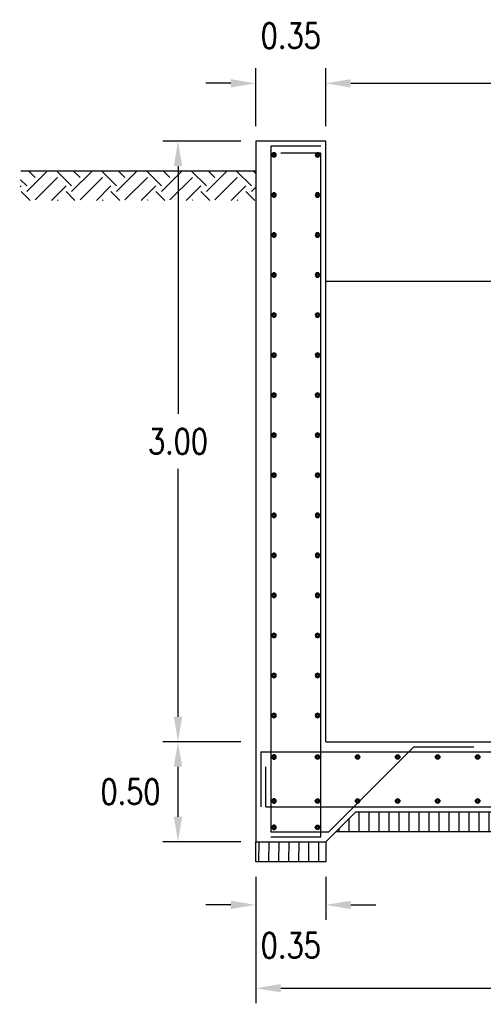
# Model space of a CAD drawing. Header units: metres. Extents: x 725561 to 725799, y 9150913 to 9151110.
# Tile 5 of 37: x 725600.3 to 725602.62, y 9150946.43 to 9150951.34. Entities that reach past the tile are written whole.
import ezdxf

# ---------------------------------------------------------------- set-up
doc = ezdxf.new("R2010")
doc.units = ezdxf.units.M
for name, color, linetype in [('02v', 2, 'Continuous'), ('Acero', 7, 'Continuous'), ('AIR.A3-T-ESTRUCT 02', 2, 'Continuous'), ('Layer1 (.05)', 8, 'Continuous'), ('Layer2 (.10)', 1, 'Continuous'), ('Layer3 (.10)', 3, 'Continuous'), ('TIERRA', 42, 'Continuous')]:
    doc.layers.add(name, color=color, linetype=linetype)
doc.styles.add('AIR-Simplex.(0.80)', font='simplex.shx', dxfattribs={"width": 0.8})
doc.dimstyles.new('AIR-100 (A3)_HORIZ', dxfattribs={"dimscale": 0.1, "dimtxt": 1.25, "dimasz": 1.25, "dimexe": 0.75, "dimexo": 0.75, "dimgap": 0.75, "dimtad": 0, "dimtih": 1, "dimtoh": 1, "dimzin": 1, "dimdsep": 46, "dimtxsty": 'AIR-Simplex.(0.80)', "dimcen": 0.75, "dimdle": 1.5, "dimclrd": 1, "dimclre": 1, "dimclrt": 7, "dimadec": 0, "dimazin": 0, "dimtfac": 1, "dimtofl": 0, "dimtmove": 2, "dimatfit": 3, "dimfxl": 1.5, "dimtolj": 1, "dimtzin": 1, "dimarcsym": 0})
pattern_1 = [(90, (0, 0), (-0.05, 0), [])]

# ---------------------------------------------------------------- blocks, each defined once
blk = doc.blocks.new('acero_arm')
at = {"layer": 'Acero', "color": 2, "const_width": 0.0094}
blk.add_lwpolyline([(0, 0.0066, -1), (0, -0.0066, -1)], format="xyb", close=True, dxfattribs=at)
at = {"layer": 'Acero', "color": 7}
blk.add_circle((0, 0), 0.0112, dxfattribs=at)
blk = doc.blocks.new('*U534')
at = {"layer": 'Acero', "color": 7}
blk.add_blockref('acero_arm', (0, 0), dxfattribs=at)
blk = doc.blocks.new('*U535')
at = {"layer": '02v', "color": 0, "linetype": 'ByBlock', "lineweight": -2, "transparency": 16777216}
blk.add_blockref('*U534', (0, 0), dxfattribs=at)
blk = doc.blocks.new('*U484')
at = {"layer": 'Acero', "color": 7}
blk.add_blockref('acero_arm', (0, 0), dxfattribs=at)
blk = doc.blocks.new('*U485')
at = {"layer": '02v', "color": 0, "linetype": 'ByBlock', "lineweight": -2, "transparency": 16777216}
blk.add_blockref('*U484', (0, 0), dxfattribs=at)
blk = doc.blocks.new('*U502')
at = {"layer": 'Acero', "color": 7}
blk.add_blockref('acero_arm', (0, 0), dxfattribs=at)
blk = doc.blocks.new('*U503')
at = {"layer": '02v', "color": 0, "linetype": 'ByBlock', "lineweight": -2, "transparency": 16777216}
blk.add_blockref('*U502', (0, 0), dxfattribs=at)
blk = doc.blocks.new('*U855')
at = {"layer": 'Acero', "color": 7}
blk.add_blockref('acero_arm', (0, 0), dxfattribs=at)
blk = doc.blocks.new('*U856')
at = {"layer": '02v', "color": 0, "linetype": 'ByBlock', "lineweight": -2, "transparency": 16777216}
blk.add_blockref('*U855', (0, 0), dxfattribs=at)
blk = doc.blocks.new('*U650')
at = {"layer": 'Acero', "color": 7}
blk.add_blockref('acero_arm', (0, 0), dxfattribs=at)
blk = doc.blocks.new('*U651')
at = {"layer": '02v', "color": 0, "linetype": 'ByBlock', "lineweight": -2, "transparency": 16777216}
blk.add_blockref('*U650', (0, 0), dxfattribs=at)
blk = doc.blocks.new('*U648')
at = {"layer": 'Acero', "color": 7}
blk.add_blockref('acero_arm', (0, 0), dxfattribs=at)
blk = doc.blocks.new('*U649')
at = {"layer": '02v', "color": 0, "linetype": 'ByBlock', "lineweight": -2, "transparency": 16777216}
blk.add_blockref('*U648', (0, 0), dxfattribs=at)
blk = doc.blocks.new('*U853')
at = {"layer": 'Acero', "color": 7}
blk.add_blockref('acero_arm', (0, 0), dxfattribs=at)
blk = doc.blocks.new('*U854')
at = {"layer": '02v', "color": 0, "linetype": 'ByBlock', "lineweight": -2, "transparency": 16777216}
blk.add_blockref('*U853', (0, 0), dxfattribs=at)
blk = doc.blocks.new('*U851')
at = {"layer": 'Acero', "color": 7}
blk.add_blockref('acero_arm', (0, 0), dxfattribs=at)
blk = doc.blocks.new('*U852')
at = {"layer": '02v', "color": 0, "linetype": 'ByBlock', "lineweight": -2, "transparency": 16777216}
blk.add_blockref('*U851', (0, 0), dxfattribs=at)
blk = doc.blocks.new('*U473')
at = {"layer": 'Acero', "color": 7}
blk.add_blockref('acero_arm', (0, 0), dxfattribs=at)
blk = doc.blocks.new('*U474')
at = {"layer": '02v', "color": 0, "linetype": 'ByBlock', "lineweight": -2, "transparency": 16777216}
blk.add_blockref('*U473', (0, 0), dxfattribs=at)
blk = doc.blocks.new('*U532')
at = {"layer": 'Acero', "color": 7}
blk.add_blockref('acero_arm', (0, 0), dxfattribs=at)
blk = doc.blocks.new('*U533')
at = {"layer": '02v', "color": 0, "linetype": 'ByBlock', "lineweight": -2, "transparency": 16777216}
blk.add_blockref('*U532', (0, 0), dxfattribs=at)
blk = doc.blocks.new('*U477')
at = {"layer": 'Acero', "color": 7}
blk.add_blockref('acero_arm', (0, 0), dxfattribs=at)
blk = doc.blocks.new('*U478')
at = {"layer": '02v', "color": 0, "linetype": 'ByBlock', "lineweight": -2, "transparency": 16777216}
blk.add_blockref('*U477', (0, 0), dxfattribs=at)
blk = doc.blocks.new('*U475')
at = {"layer": 'Acero', "color": 7}
blk.add_blockref('acero_arm', (0, 0), dxfattribs=at)
blk = doc.blocks.new('*U476')
at = {"layer": '02v', "color": 0, "linetype": 'ByBlock', "lineweight": -2, "transparency": 16777216}
blk.add_blockref('*U475', (0, 0), dxfattribs=at)
blk = doc.blocks.new('*U481')
at = {"layer": 'Acero', "color": 7}
blk.add_blockref('acero_arm', (0, 0), dxfattribs=at)
blk = doc.blocks.new('*U482')
at = {"layer": '02v', "color": 0, "linetype": 'ByBlock', "lineweight": -2, "transparency": 16777216}
blk.add_blockref('*U481', (0, 0), dxfattribs=at)
blk = doc.blocks.new('*U479')
at = {"layer": 'Acero', "color": 7}
blk.add_blockref('acero_arm', (0, 0), dxfattribs=at)
blk = doc.blocks.new('*U480')
at = {"layer": '02v', "color": 0, "linetype": 'ByBlock', "lineweight": -2, "transparency": 16777216}
blk.add_blockref('*U479', (0, 0), dxfattribs=at)
blk = doc.blocks.new('*U858')
at = {"layer": 'Acero', "color": 7}
blk.add_blockref('acero_arm', (0, 0), dxfattribs=at)
blk = doc.blocks.new('*U859')
at = {"layer": '02v', "color": 0, "linetype": 'ByBlock', "lineweight": -2, "transparency": 16777216}
blk.add_blockref('*U858', (0, 0), dxfattribs=at)
blk = doc.blocks.new('*U483')
at = {"layer": 'Acero', "color": 7}
blk.add_blockref('acero_arm', (0, 0), dxfattribs=at)
blk = doc.blocks.new('*U857')
at = {"layer": '02v', "color": 0, "linetype": 'ByBlock', "lineweight": -2, "transparency": 16777216}
blk.add_blockref('*U483', (0, 0), dxfattribs=at)
blk = doc.blocks.new('*U643')
at = {"layer": 'Acero', "color": 7}
blk.add_blockref('acero_arm', (0, 0), dxfattribs=at)
blk = doc.blocks.new('*U644')
at = {"layer": '02v', "color": 0, "linetype": 'ByBlock', "lineweight": -2, "transparency": 16777216}
blk.add_blockref('*U643', (0, 0), dxfattribs=at)
blk = doc.blocks.new('*U641')
at = {"layer": 'Acero', "color": 7}
blk.add_blockref('acero_arm', (0, 0), dxfattribs=at)
blk = doc.blocks.new('*U642')
at = {"layer": '02v', "color": 0, "linetype": 'ByBlock', "lineweight": -2, "transparency": 16777216}
blk.add_blockref('*U641', (0, 0), dxfattribs=at)
blk = doc.blocks.new('*U647')
at = {"layer": 'Acero', "color": 7}
blk.add_blockref('acero_arm', (0, 0), dxfattribs=at)
blk = doc.blocks.new('*U504')
at = {"layer": '02v', "color": 0, "linetype": 'ByBlock', "lineweight": -2, "transparency": 16777216}
blk.add_blockref('*U647', (0, 0), dxfattribs=at)
blk = doc.blocks.new('*U645')
at = {"layer": 'Acero', "color": 7}
blk.add_blockref('acero_arm', (0, 0), dxfattribs=at)
blk = doc.blocks.new('*U646')
at = {"layer": '02v', "color": 0, "linetype": 'ByBlock', "lineweight": -2, "transparency": 16777216}
blk.add_blockref('*U645', (0, 0), dxfattribs=at)
blk = doc.blocks.new('*U520')
at = {"layer": 'Acero', "color": 7}
blk.add_blockref('acero_arm', (0, 0), dxfattribs=at)
blk = doc.blocks.new('*U521')
at = {"layer": '02v', "color": 0, "linetype": 'ByBlock', "lineweight": -2, "transparency": 16777216}
blk.add_blockref('*U520', (0, 0), dxfattribs=at)
blk = doc.blocks.new('*U505')
at = {"layer": 'Acero', "color": 7}
blk.add_blockref('acero_arm', (0, 0), dxfattribs=at)
blk = doc.blocks.new('*U506')
at = {"layer": '02v', "color": 0, "linetype": 'ByBlock', "lineweight": -2, "transparency": 16777216}
blk.add_blockref('*U505', (0, 0), dxfattribs=at)
blk = doc.blocks.new('*U524')
at = {"layer": 'Acero', "color": 7}
blk.add_blockref('acero_arm', (0, 0), dxfattribs=at)
blk = doc.blocks.new('*U525')
at = {"layer": '02v', "color": 0, "linetype": 'ByBlock', "lineweight": -2, "transparency": 16777216}
blk.add_blockref('*U524', (0, 0), dxfattribs=at)
blk = doc.blocks.new('*U522')
at = {"layer": 'Acero', "color": 7}
blk.add_blockref('acero_arm', (0, 0), dxfattribs=at)
blk = doc.blocks.new('*U523')
at = {"layer": '02v', "color": 0, "linetype": 'ByBlock', "lineweight": -2, "transparency": 16777216}
blk.add_blockref('*U522', (0, 0), dxfattribs=at)
blk = doc.blocks.new('*U528')
at = {"layer": 'Acero', "color": 7}
blk.add_blockref('acero_arm', (0, 0), dxfattribs=at)
blk = doc.blocks.new('*U529')
at = {"layer": '02v', "color": 0, "linetype": 'ByBlock', "lineweight": -2, "transparency": 16777216}
blk.add_blockref('*U528', (0, 0), dxfattribs=at)
blk = doc.blocks.new('*U526')
at = {"layer": 'Acero', "color": 7}
blk.add_blockref('acero_arm', (0, 0), dxfattribs=at)
blk = doc.blocks.new('*U527')
at = {"layer": '02v', "color": 0, "linetype": 'ByBlock', "lineweight": -2, "transparency": 16777216}
blk.add_blockref('*U526', (0, 0), dxfattribs=at)
blk = doc.blocks.new('*U507')
at = {"layer": 'Acero', "color": 7}
blk.add_blockref('acero_arm', (0, 0), dxfattribs=at)
blk = doc.blocks.new('*U508')
at = {"layer": '02v', "color": 0, "linetype": 'ByBlock', "lineweight": -2, "transparency": 16777216}
blk.add_blockref('*U507', (0, 0), dxfattribs=at)
blk = doc.blocks.new('*U530')
at = {"layer": 'Acero', "color": 7}
blk.add_blockref('acero_arm', (0, 0), dxfattribs=at)
blk = doc.blocks.new('*U531')
at = {"layer": '02v', "color": 0, "linetype": 'ByBlock', "lineweight": -2, "transparency": 16777216}
blk.add_blockref('*U530', (0, 0), dxfattribs=at)
blk = doc.blocks.new('*U511')
at = {"layer": 'Acero', "color": 7}
blk.add_blockref('acero_arm', (0, 0), dxfattribs=at)
blk = doc.blocks.new('*U512')
at = {"layer": '02v', "color": 0, "linetype": 'ByBlock', "lineweight": -2, "transparency": 16777216}
blk.add_blockref('*U511', (0, 0), dxfattribs=at)
blk = doc.blocks.new('*U509')
at = {"layer": 'Acero', "color": 7}
blk.add_blockref('acero_arm', (0, 0), dxfattribs=at)
blk = doc.blocks.new('*U510')
at = {"layer": '02v', "color": 0, "linetype": 'ByBlock', "lineweight": -2, "transparency": 16777216}
blk.add_blockref('*U509', (0, 0), dxfattribs=at)
blk = doc.blocks.new('*U515')
at = {"layer": 'Acero', "color": 7}
blk.add_blockref('acero_arm', (0, 0), dxfattribs=at)
blk = doc.blocks.new('*U516')
at = {"layer": '02v', "color": 0, "linetype": 'ByBlock', "lineweight": -2, "transparency": 16777216}
blk.add_blockref('*U515', (0, 0), dxfattribs=at)
blk = doc.blocks.new('*U513')
at = {"layer": 'Acero', "color": 7}
blk.add_blockref('acero_arm', (0, 0), dxfattribs=at)
blk = doc.blocks.new('*U514')
at = {"layer": '02v', "color": 0, "linetype": 'ByBlock', "lineweight": -2, "transparency": 16777216}
blk.add_blockref('*U513', (0, 0), dxfattribs=at)
blk = doc.blocks.new('*U519')
at = {"layer": 'Acero', "color": 7}
blk.add_blockref('acero_arm', (0, 0), dxfattribs=at)
blk = doc.blocks.new('*U492')
at = {"layer": '02v', "color": 0, "linetype": 'ByBlock', "lineweight": -2, "transparency": 16777216}
blk.add_blockref('*U519', (0, 0), dxfattribs=at)
blk = doc.blocks.new('*U517')
at = {"layer": 'Acero', "color": 7}
blk.add_blockref('acero_arm', (0, 0), dxfattribs=at)
blk = doc.blocks.new('*U518')
at = {"layer": '02v', "color": 0, "linetype": 'ByBlock', "lineweight": -2, "transparency": 16777216}
blk.add_blockref('*U517', (0, 0), dxfattribs=at)
blk = doc.blocks.new('*U537')
at = {"layer": 'Acero', "color": 7}
blk.add_blockref('acero_arm', (0, 0), dxfattribs=at)
blk = doc.blocks.new('*U490')
at = {"layer": '02v', "color": 0, "linetype": 'ByBlock', "lineweight": -2, "transparency": 16777216}
blk.add_blockref('*U537', (0, 0), dxfattribs=at)
blk = doc.blocks.new('*U536')
at = {"layer": 'Acero', "color": 7}
blk.add_blockref('acero_arm', (0, 0), dxfattribs=at)
blk = doc.blocks.new('*U491')
at = {"layer": '02v', "color": 0, "linetype": 'ByBlock', "lineweight": -2, "transparency": 16777216}
blk.add_blockref('*U536', (0, 0), dxfattribs=at)
blk = doc.blocks.new('*U541')
at = {"layer": 'Acero', "color": 7}
blk.add_blockref('acero_arm', (0, 0), dxfattribs=at)
blk = doc.blocks.new('*U538')
at = {"layer": '02v', "color": 0, "linetype": 'ByBlock', "lineweight": -2, "transparency": 16777216}
blk.add_blockref('*U541', (0, 0), dxfattribs=at)
blk = doc.blocks.new('*U540')
at = {"layer": 'Acero', "color": 7}
blk.add_blockref('acero_arm', (0, 0), dxfattribs=at)
blk = doc.blocks.new('*U539')
at = {"layer": '02v', "color": 0, "linetype": 'ByBlock', "lineweight": -2, "transparency": 16777216}
blk.add_blockref('*U540', (0, 0), dxfattribs=at)
blk = doc.blocks.new('*U545')
at = {"layer": 'Acero', "color": 7}
blk.add_blockref('acero_arm', (0, 0), dxfattribs=at)
blk = doc.blocks.new('*U542')
at = {"layer": '02v', "color": 0, "linetype": 'ByBlock', "lineweight": -2, "transparency": 16777216}
blk.add_blockref('*U545', (0, 0), dxfattribs=at)
blk = doc.blocks.new('*U544')
at = {"layer": 'Acero', "color": 7}
blk.add_blockref('acero_arm', (0, 0), dxfattribs=at)
blk = doc.blocks.new('*U543')
at = {"layer": '02v', "color": 0, "linetype": 'ByBlock', "lineweight": -2, "transparency": 16777216}
blk.add_blockref('*U544', (0, 0), dxfattribs=at)
blk = doc.blocks.new('*U549')
at = {"layer": 'Acero', "color": 7}
blk.add_blockref('acero_arm', (0, 0), dxfattribs=at)
blk = doc.blocks.new('*U546')
at = {"layer": '02v', "color": 0, "linetype": 'ByBlock', "lineweight": -2, "transparency": 16777216}
blk.add_blockref('*U549', (0, 0), dxfattribs=at)
blk = doc.blocks.new('*U548')
at = {"layer": 'Acero', "color": 7}
blk.add_blockref('acero_arm', (0, 0), dxfattribs=at)
blk = doc.blocks.new('*U547')
at = {"layer": '02v', "color": 0, "linetype": 'ByBlock', "lineweight": -2, "transparency": 16777216}
blk.add_blockref('*U548', (0, 0), dxfattribs=at)
blk = doc.blocks.new('*U553')
at = {"layer": 'Acero', "color": 7}
blk.add_blockref('acero_arm', (0, 0), dxfattribs=at)
blk = doc.blocks.new('*U550')
at = {"layer": '02v', "color": 0, "linetype": 'ByBlock', "lineweight": -2, "transparency": 16777216}
blk.add_blockref('*U553', (0, 0), dxfattribs=at)
blk = doc.blocks.new('*U552')
at = {"layer": 'Acero', "color": 7}
blk.add_blockref('acero_arm', (0, 0), dxfattribs=at)
blk = doc.blocks.new('*U551')
at = {"layer": '02v', "color": 0, "linetype": 'ByBlock', "lineweight": -2, "transparency": 16777216}
blk.add_blockref('*U552', (0, 0), dxfattribs=at)
blk = doc.blocks.new('*D1033')
at = {"layer": 'AIR.A3-T-ESTRUCT 02', "color": 1, "lineweight": -2, "ltscale": 0.1, "transparency": 16777216}
for p, q in [((725601.4838, 9150950.8128), (725601.4838, 9150951.1012)), ((725601.8338, 9150950.8128), (725601.8338, 9150951.1012)), ((725601.3588, 9150951.0262), (725601.2338, 9150951.0262)), ((725601.9588, 9150951.0262), (725602.0838, 9150951.0262))]:
    blk.add_line(p, q, dxfattribs=at)
at = {"layer": 'AIR.A3-T-ESTRUCT 02', "color": 1, "ltscale": 0.1, "transparency": 16777216}
for points in [[(725601.3588, 9150951.047), (725601.3588, 9150951.0053), (725601.4838, 9150951.0262)], [(725601.9588, 9150951.047), (725601.9588, 9150951.0053), (725601.8338, 9150951.0262)]]:
    blk.add_solid(points, dxfattribs=at)
at = {"layer": 'Defpoints', "color": 0, "ltscale": 0.1, "transparency": 16777216}
for p in [(725601.8338, 9150951.0262), (725601.4838, 9150950.7378), (725601.8338, 9150950.7378)]:
    blk.add_point(p, dxfattribs=at)
at = {"layer": 'AIR.A3-T-ESTRUCT 02', "color": 7, "ltscale": 0.1, "transparency": 16777216, "insert": (725601.6588, 9150951.2637), "char_height": 0.125, "attachment_point": 5, "style": 'AIR-Simplex.(0.80)'}
blk.add_mtext('\\A1;0.35', dxfattribs=at)
blk = doc.blocks.new('*D925')
at = {"layer": 'AIR.A3-T-ESTRUCT 02', "color": 1, "lineweight": -2, "ltscale": 0.1, "transparency": 16777216}
for p, q in [((725601.4088, 9150950.7378), (725601.0204, 9150950.7378)), ((725601.0954, 9150950.6128), (725601.0954, 9150949.3753)), ((725601.0954, 9150947.8628), (725601.0954, 9150949.1003)), ((725601.4088, 9150947.7378), (725601.0204, 9150947.7378))]:
    blk.add_line(p, q, dxfattribs=at)
at = {"layer": 'AIR.A3-T-ESTRUCT 02', "color": 1, "ltscale": 0.1, "transparency": 16777216}
for points in [[(725601.0746, 9150950.6128), (725601.1162, 9150950.6128), (725601.0954, 9150950.7378)], [(725601.0746, 9150947.8628), (725601.1162, 9150947.8628), (725601.0954, 9150947.7378)]]:
    blk.add_solid(points, dxfattribs=at)
at = {"layer": 'Defpoints', "color": 0, "ltscale": 0.1, "transparency": 16777216}
for p in [(725601.4838, 9150950.7378), (725601.0954, 9150947.7378), (725601.4838, 9150947.7378)]:
    blk.add_point(p, dxfattribs=at)
at = {"layer": 'AIR.A3-T-ESTRUCT 02', "color": 7, "ltscale": 0.1, "transparency": 16777216, "insert": (725601.0954, 9150949.2378), "char_height": 0.125, "attachment_point": 5, "style": 'AIR-Simplex.(0.80)'}
blk.add_mtext('\\A1;3.00', dxfattribs=at)
blk = doc.blocks.new('*D1034')
at = {"layer": 'AIR.A3-T-ESTRUCT 02', "color": 1, "lineweight": -2, "ltscale": 0.1, "transparency": 16777216}
for p, q in [((725601.4088, 9150947.7378), (725601.0204, 9150947.7378)), ((725601.0954, 9150947.3628), (725601.0954, 9150947.6128)), ((725601.4088, 9150947.2378), (725601.0204, 9150947.2378))]:
    blk.add_line(p, q, dxfattribs=at)
at = {"layer": 'AIR.A3-T-ESTRUCT 02', "color": 1, "ltscale": 0.1, "transparency": 16777216}
for points in [[(725601.0746, 9150947.6128), (725601.1162, 9150947.6128), (725601.0954, 9150947.7378)], [(725601.0746, 9150947.3628), (725601.1162, 9150947.3628), (725601.0954, 9150947.2378)]]:
    blk.add_solid(points, dxfattribs=at)
at = {"layer": 'Defpoints', "color": 0, "ltscale": 0.1, "transparency": 16777216}
for p in [(725601.0954, 9150947.7378), (725601.4838, 9150947.7378), (725601.4838, 9150947.2378)]:
    blk.add_point(p, dxfattribs=at)
at = {"layer": 'AIR.A3-T-ESTRUCT 02', "color": 7, "ltscale": 0.1, "transparency": 16777216, "insert": (725600.8579, 9150947.4878), "char_height": 0.125, "attachment_point": 5, "style": 'AIR-Simplex.(0.80)'}
blk.add_mtext('\\A1;0.50', dxfattribs=at)
blk = doc.blocks.new('*D1036')
at = {"layer": 'AIR.A3-T-ESTRUCT 02', "color": 1, "lineweight": -2, "ltscale": 0.1, "transparency": 16777216}
for p, q in [((725601.4838, 9150947.0628), (725601.4838, 9150946.8478)), ((725601.8338, 9150947.0628), (725601.8338, 9150946.8478)), ((725601.3588, 9150946.9228), (725601.2338, 9150946.9228)), ((725601.9588, 9150946.9228), (725602.0838, 9150946.9228))]:
    blk.add_line(p, q, dxfattribs=at)
at = {"layer": 'AIR.A3-T-ESTRUCT 02', "color": 1, "ltscale": 0.1, "transparency": 16777216}
for points in [[(725601.3588, 9150946.9436), (725601.3588, 9150946.902), (725601.4838, 9150946.9228)], [(725601.9588, 9150946.9436), (725601.9588, 9150946.902), (725601.8338, 9150946.9228)]]:
    blk.add_solid(points, dxfattribs=at)
at = {"layer": 'Defpoints', "color": 0, "ltscale": 0.1, "transparency": 16777216}
for p in [(725601.4838, 9150947.1378), (725601.8338, 9150947.1378), (725601.8338, 9150946.9228)]:
    blk.add_point(p, dxfattribs=at)
at = {"layer": 'AIR.A3-T-ESTRUCT 02', "color": 7, "ltscale": 0.1, "transparency": 16777216, "insert": (725601.6588, 9150946.7204), "char_height": 0.125, "attachment_point": 5, "style": 'AIR-Simplex.(0.80)'}
blk.add_mtext('\\A1;0.35', dxfattribs=at)
blk = doc.blocks.new('*D1038')
at = {"layer": 'AIR.A3-T-ESTRUCT 02', "color": 1, "lineweight": -2, "ltscale": 0.1, "transparency": 16777216}
for p, q in [((725601.4838, 9150947.0628), (725601.4838, 9150946.4316)), ((725604.6838, 9150947.0628), (725604.6838, 9150946.4316)), ((725601.6088, 9150946.5066), (725602.8565, 9150946.5066)), ((725604.5588, 9150946.5066), (725603.3112, 9150946.5066))]:
    blk.add_line(p, q, dxfattribs=at)
at = {"layer": 'AIR.A3-T-ESTRUCT 02', "color": 1, "ltscale": 0.1, "transparency": 16777216}
for points in [[(725601.6088, 9150946.5274), (725601.6088, 9150946.4858), (725601.4838, 9150946.5066)], [(725604.5588, 9150946.5274), (725604.5588, 9150946.4858), (725604.6838, 9150946.5066)]]:
    blk.add_solid(points, dxfattribs=at)
at = {"layer": 'Defpoints', "color": 0, "ltscale": 0.1, "transparency": 16777216}
for p in [(725601.4838, 9150947.1378), (725604.6838, 9150947.1378), (725604.6838, 9150946.5066)]:
    blk.add_point(p, dxfattribs=at)
at = {"layer": 'AIR.A3-T-ESTRUCT 02', "color": 7, "ltscale": 0.1, "transparency": 16777216, "insert": (725603.0838, 9150946.5066), "char_height": 0.125, "attachment_point": 5, "style": 'AIR-Simplex.(0.80)'}
blk.add_mtext('\\A1;3.20', dxfattribs=at)
blk = doc.blocks.new('*D927')
at = {"layer": 'AIR.A3-T-ESTRUCT 02', "color": 1, "lineweight": -2, "ltscale": 0.1, "transparency": 16777216}
for p, q in [((725601.8338, 9150950.8128), (725601.8338, 9150951.1012)), ((725604.3338, 9150950.8128), (725604.3338, 9150951.1012)), ((725601.9588, 9150951.0262), (725602.8565, 9150951.0262)), ((725604.2088, 9150951.0262), (725603.3112, 9150951.0262))]:
    blk.add_line(p, q, dxfattribs=at)
at = {"layer": 'AIR.A3-T-ESTRUCT 02', "color": 1, "ltscale": 0.1, "transparency": 16777216}
for points in [[(725601.9588, 9150951.047), (725601.9588, 9150951.0053), (725601.8338, 9150951.0262)], [(725604.2088, 9150951.047), (725604.2088, 9150951.0053), (725604.3338, 9150951.0262)]]:
    blk.add_solid(points, dxfattribs=at)
at = {"layer": 'Defpoints', "color": 0, "ltscale": 0.1, "transparency": 16777216}
for p in [(725604.3338, 9150951.0262), (725601.8338, 9150950.7378), (725604.3338, 9150950.7378)]:
    blk.add_point(p, dxfattribs=at)
at = {"layer": 'AIR.A3-T-ESTRUCT 02', "color": 7, "ltscale": 0.1, "transparency": 16777216, "insert": (725603.0838, 9150951.0262), "char_height": 0.125, "attachment_point": 5, "style": 'AIR-Simplex.(0.80)'}
blk.add_mtext('\\A1;2.50', dxfattribs=at)
blk = doc.blocks.new('A$C05677a3a')
at = {"layer": 'TIERRA'}
h = blk.add_hatch(dxfattribs=at)
h.set_pattern_fill('EARTH', color=8, scale=0.025, angle=45, style=0)
h.set_pattern_definition([(45, (-750844.06394, -9073977.28771), (0, 0.2245064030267), [0.15875, -0.15875]), (45, (-750844.10603, -9073977.24562), (0, 0.2245064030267), [0.15875, -0.15875]), (45, (-750844.14813, -9073977.20352), (0, 0.2245064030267), [0.15875, -0.15875]), (135, (-750844.14813, -9073977.17546), (-0.2245064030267, 0), [0.15875, -0.15875]), (135, (-750844.10603, -9073977.13336), (-0.2245064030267, 0), [0.15875, -0.15875]), (135, (-750844.06394, -9073977.09127), (-0.2245064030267, 0), [0.15875, -0.15875])])
h.paths.add_polyline_path([(0, 0), (1.1736, 0), (1.1796, -0.1468), (0, -0.1468), (0, -0.1097), (0, -0.0576)])
at = {"layer": 'Layer2 (.10)'}
blk.add_line((0, 0), (1.1736, 0), dxfattribs=at)

msp = doc.modelspace()

# ---------------------------------------------------------------- hatches: boundary and pattern name
at = {"layer": 'Layer1 (.05)'}
h = msp.add_hatch(dxfattribs=at)
h.set_pattern_fill('ANSI31', color=256, scale=0.4, angle=45)
h.set_pattern_definition(pattern_1)
h.paths.add_polyline_path([(725601.9838, 9150947.3878), (725604.1838, 9150947.3878), (725604.2838, 9150947.2878), (725601.8838, 9150947.2878)])
h = msp.add_hatch(dxfattribs=at)
h.set_pattern_fill('ANSI31', color=256, scale=0.4, angle=45)
h.set_pattern_definition(pattern_1)
h.paths.add_polyline_path([(725601.4838, 9150947.2378), (725601.8338, 9150947.2378), (725601.8338, 9150947.1378), (725601.4838, 9150947.1378)])

# ---------------------------------------------------------------- linework, layer by layer
at = {"layer": 'Layer1 (.05)', "ltscale": 0.1}
for p, q in [((725601.8338, 9150950.7378), (725601.4838, 9150950.7378)), ((725601.4838, 9150950.7378), (725601.4838, 9150947.7378)), ((725601.8338, 9150947.7378), (725601.8338, 9150950.7378)), ((725601.8338, 9150950.0378), (725604.3338, 9150950.0378)), ((725601.4838, 9150947.7378), (725601.4838, 9150947.2378)), ((725601.8338, 9150947.7378), (725604.3338, 9150947.7378)), ((725601.8338, 9150947.2378), (725601.9838, 9150947.3878)), ((725601.9838, 9150947.3878), (725604.1838, 9150947.3878)), ((725601.4838, 9150947.2378), (725601.8338, 9150947.2378))]:
    msp.add_line(p, q, dxfattribs=at)
at = {"layer": 'Layer1 (.05)'}
for points in [[(725601.9838, 9150947.3878), (725604.1838, 9150947.3878), (725604.2838, 9150947.2878), (725601.8838, 9150947.2878)], [(725601.4838, 9150947.2378), (725601.8338, 9150947.2378), (725601.8338, 9150947.1378), (725601.4838, 9150947.1378)]]:
    msp.add_lwpolyline(points, close=True, dxfattribs=at)
at = {"layer": 'Layer3 (.10)', "linetype": 'Continuous'}
for p, q in [((725601.5588, 9150950.7128), (725601.5588, 9150947.2878)), ((725601.8088, 9150950.7128), (725601.5588, 9150950.7128)), ((725601.8088, 9150950.6781), (725601.6088, 9150950.6781)), ((725601.8088, 9150947.2628), (725601.8088, 9150950.6781)), ((725601.8485, 9150947.2878), (725602.2735, 9150947.7128)), ((725602.2735, 9150947.7128), (725602.5735, 9150947.7128)), ((725601.5088, 9150947.6878), (725604.6588, 9150947.6878)), ((725601.5088, 9150947.6878), (725601.5088, 9150947.4128)), ((725601.5338, 9150947.4128), (725601.5338, 9150947.6128)), ((725601.5338, 9150947.4128), (725604.6338, 9150947.4128)), ((725601.5588, 9150947.2878), (725601.8485, 9150947.2878)), ((725601.5588, 9150947.2628), (725601.8088, 9150947.2628))]:
    msp.add_line(p, q, dxfattribs=at)

# ---------------------------------------------------------------- block references
at = {"layer": '02v', "xscale": -1}
for name, p in [('*U649', (725601.5749, 9150950.6687)), ('*U651', (725601.7928, 9150950.6687)), ('*U852', (725601.5749, 9150950.4687)), ('*U854', (725601.7928, 9150950.4687)), ('*U533', (725601.5749, 9150950.2687)), ('*U474', (725601.7928, 9150950.2687)), ('*U476', (725601.5749, 9150950.0687)), ('*U478', (725601.7928, 9150950.0687)), ('*U480', (725601.5749, 9150949.8687)), ('*U482', (725601.7928, 9150949.8687)), ('*U857', (725601.5749, 9150949.6687)), ('*U859', (725601.7928, 9150949.6687)), ('*U642', (725601.5749, 9150949.4687)), ('*U644', (725601.7928, 9150949.4687)), ('*U646', (725601.5749, 9150949.2687)), ('*U504', (725601.7928, 9150949.2687)), ('*U506', (725601.5749, 9150949.0687)), ('*U521', (725601.7928, 9150949.0687)), ('*U523', (725601.5749, 9150948.8687)), ('*U525', (725601.7928, 9150948.8687)), ('*U527', (725601.5749, 9150948.6687)), ('*U529', (725601.7928, 9150948.6687)), ('*U531', (725601.5749, 9150948.4687)), ('*U508', (725601.7928, 9150948.4687)), ('*U510', (725601.5749, 9150948.2687)), ('*U512', (725601.7928, 9150948.2687)), ('*U514', (725601.5749, 9150948.0687)), ('*U516', (725601.7928, 9150948.0687)), ('*U518', (725601.5749, 9150947.8687)), ('*U492', (725601.7928, 9150947.8687))]:
    msp.add_blockref(name, p, dxfattribs=at)
at = {"layer": '02v', "xscale": -1, "rotation": 180}
for name, p in [('*U856', (725601.5749, 9150947.6613)), ('*U503', (725601.5749, 9150947.442)), ('*U535', (725601.5749, 9150947.3104))]:
    msp.add_blockref(name, p, dxfattribs=at)
at = {"layer": '02v', "rotation": 180}
for name, p in [('*U491', (725601.7928, 9150947.6613)), ('*U539', (725601.9928, 9150947.6613)), ('*U543', (725602.1928, 9150947.6613)), ('*U547', (725602.3928, 9150947.6613)), ('*U551', (725602.5928, 9150947.6613)), ('*U490', (725601.7928, 9150947.442)), ('*U538', (725601.9928, 9150947.442)), ('*U542', (725602.1928, 9150947.442)), ('*U546', (725602.3928, 9150947.442)), ('*U550', (725602.5928, 9150947.442)), ('*U485', (725601.7928, 9150947.3104))]:
    msp.add_blockref(name, p, dxfattribs=at)
at = {"layer": 'Layer2 (.10)', "xscale": -1}
msp.add_blockref('A$C05677a3a', (725601.4838, 9150950.5878), dxfattribs=at)

# ---------------------------------------------------------------- dimensions: what is measured, and where the dimension line sits
at = {"layer": 'AIR.A3-T-ESTRUCT 02', "ltscale": 0.1}
for base, p1, p2, picture, middle in [((725601.8338, 9150951.0262), (725601.4838, 9150950.7378), (725601.8338, 9150950.7378), '*D1033', (725601.6588, 9150951.2637)), ((725604.3338, 9150951.0262), (725601.8338, 9150950.7378), (725604.3338, 9150950.7378), '*D927', (725603.0838, 9150951.0262)), ((725604.6838, 9150946.5066), (725601.4838, 9150947.1378), (725604.6838, 9150947.1378), '*D1038', (725603.0838, 9150946.5066))]:
    dim = msp.add_linear_dim(base=base, p1=p1, p2=p2, dimstyle='AIR-100 (A3)_HORIZ', dxfattribs=at)
    dim.commit()
    dim.dimension.update_dxf_attribs({"geometry": picture, "text_midpoint": middle})
for p1, picture, middle in [((725601.4838, 9150950.7378), '*D925', (725601.0954, 9150949.2378)), ((725601.4838, 9150947.2378), '*D1034', (725600.8579, 9150947.4878))]:
    dim = msp.add_linear_dim(base=(725601.0954, 9150947.7378), p1=p1, p2=(725601.4838, 9150947.7378), angle=90, dimstyle='AIR-100 (A3)_HORIZ', dxfattribs=at)
    dim.commit()
    dim.dimension.update_dxf_attribs({"geometry": picture, "text_midpoint": middle})
dim = msp.add_linear_dim(base=(725601.8338, 9150946.9228), p1=(725601.4838, 9150947.1378), p2=(725601.8338, 9150947.1378), dimstyle='AIR-100 (A3)_HORIZ', dxfattribs=at)
dim.commit()
dim.dimension.update_dxf_attribs({"geometry": '*D1036', "text_midpoint": (725601.6588, 9150946.7204), "dimtype": 160})

doc.saveas('drawing.dxf')
